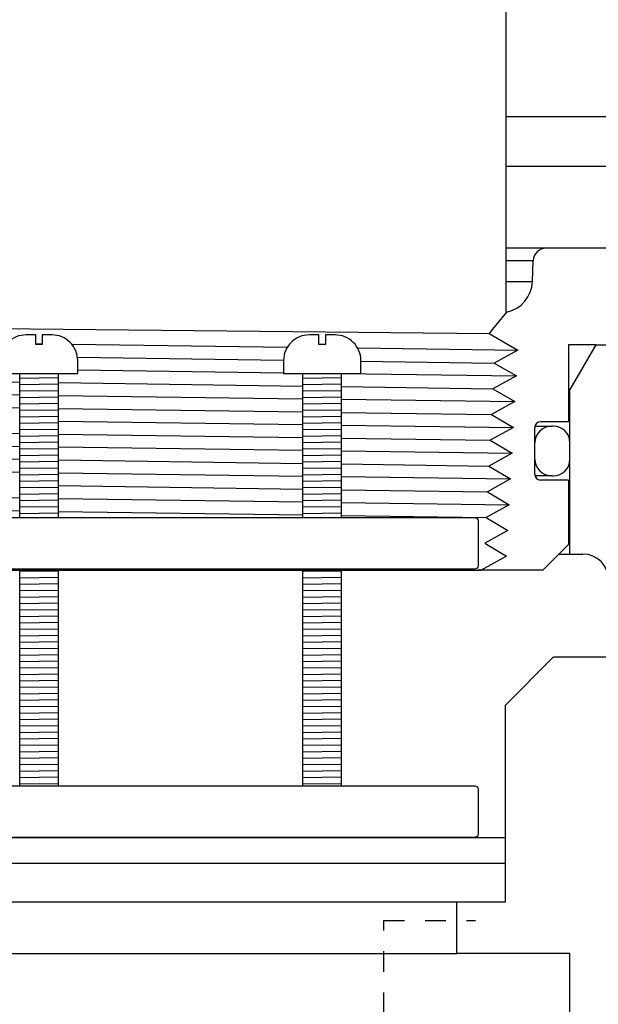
# Model space of a CAD drawing. Extents: x -169 to 7270, y -140 to 2984.
# Tile 199 of 256: x 1849.9 to 1852.71, y 405.31 to 410.09. Entities that reach past the tile are written whole.
import ezdxf

# ---------------------------------------------------------------- set-up
doc = ezdxf.new("R2010")
doc.units = 0
doc.header["$MEASUREMENT"] = 0
doc.header["$PDSIZE"] = 1
doc.linetypes.add('HIDDEN5', pattern=[0.05, 0.025, -0.025])
doc.layers.get('DEFPOINTS').update_dxf_attribs({"linetype": 'CONTINUOUS'})
for name, color, linetype in [('DIM', 3, 'CONTINUOUS'), ('FILL-TUBE', 1, 'CONTINUOUS'), ('GALV-4', 4, 'CONTINUOUS'), ('JACK-SCREW', 2, 'CONTINUOUS'), ('SPILL-BUCKET', 1, 'CONTINUOUS')]:
    doc.layers.add(name, color=color, linetype=linetype)
doc.styles.add('SIMPLEX', font='simplex')
doc.dimstyles.new('DIM64', dxfattribs={"dimscale": 64, "dimtxt": 0.09375, "dimasz": 0.09375, "dimexe": 0.0625, "dimexo": 0.0625, "dimgap": 0.046875, "dimtad": 1, "dimdec": 4, "dimzin": 3, "dimdsep": 46, "dimlunit": 4, "dimtxsty": 'SIMPLEX', "dimcen": 0, "dimclrd": 256, "dimclre": 256, "dimclrt": 256, "dimadec": 0, "dimazin": 0, "dimtfac": 1, "dimtdec": 4, "dimtmove": 0, "dimatfit": 3, "dimfxl": 1, "dimfrac": 2, "dimtolj": 1, "dimtzin": 0, "dimarcsym": 0})

# ---------------------------------------------------------------- blocks, each defined once
blk = doc.blocks.new('*D7')
at = {"layer": 'DEFPOINTS', "color": 0, "transparency": 16777216}
for p in [(2010, 414.2886), (1374, 414.0074), (1374, 136.5159)]:
    blk.add_point(p, dxfattribs=at)
at = {"layer": 'DIM', "lineweight": -2, "transparency": 16777216}
for p, q in [((2010, 410.2886), (2010, 132.5159)), ((1374, 410.0074), (1374, 132.5159)), ((2004, 136.5159), (1380, 136.5159))]:
    blk.add_line(p, q, dxfattribs=at)
at = {"layer": 'DIM', "transparency": 16777216}
for points in [[(1380, 137.5159), (1380, 135.5159), (1374, 136.5159)], [(2004, 137.5159), (2004, 135.5159), (2010, 136.5159)]]:
    blk.add_solid(points, dxfattribs=at)
at = {"layer": 'DIM', "transparency": 16777216, "insert": (1692, 144.0873), "char_height": 6, "attachment_point": 5, "style": 'SIMPLEX'}
blk.add_mtext('\\A1;53\'-0" (F.V. TANK SLAB)', dxfattribs=at)

msp = doc.modelspace()

# ---------------------------------------------------------------- linework, layer by layer
at = {"layer": 'FILL-TUBE', "color": 1, "linetype": 'HIDDEN5'}
msp.add_lwpolyline([(1851.666, 359.06905), (1851.666, 405.71772), (1852.10951, 405.71772)], dxfattribs=at)
at = {"layer": 'GALV-4'}
msp.add_line((1852.25756, 410.16914), (1852.25756, 408.66933), dxfattribs=at)
at = {"layer": 'GALV-4', "linetype": 'Continuous'}
for p, q in [((1852.26107, 408.66933), (1852.19263, 408.58567)), ((1852.19263, 408.58567), (1852.17595, 408.56528)), ((1852.17595, 408.56528), (1852.31546, 408.48438)), ((1852.31546, 408.48438), (1852.20111, 408.42193)), ((1852.20111, 408.42193), (1852.3085, 408.35947)), ((1852.3085, 408.35947), (1852.19449, 408.29701)), ((1852.19449, 408.29701), (1852.30155, 408.23455)), ((1852.30155, 408.23455), (1852.18787, 408.1721)), ((1852.18787, 408.1721), (1852.29459, 408.10964)), ((1852.29459, 408.10964), (1852.18124, 408.04718)), ((1852.18124, 408.04718), (1852.28763, 407.98473)), ((1852.28763, 407.98473), (1852.17462, 407.92227)), ((1852.17462, 407.92227), (1852.28067, 407.85981)), ((1852.28067, 407.85981), (1852.168, 407.79735)), ((1852.168, 407.79735), (1852.27372, 407.7349)), ((1852.27372, 407.7349), (1852.16138, 407.67244)), ((1852.16138, 407.67244), (1852.26676, 407.60998)), ((1852.26676, 407.60998), (1852.15475, 407.54752)), ((1852.15475, 407.54752), (1852.2598, 407.48507)), ((1852.2598, 407.48507), (1852.13826, 407.41709)), ((1847.74951, 407.41709), (1852.13826, 407.41709))]:
    msp.add_line(p, q, dxfattribs=at)
at = {"layer": 'GALV-4', "color": 7, "linetype": 'Continuous'}
for p, q in [((1847.80406, 408.6093), (1852.17595, 408.56528)), ((1849.97786, 408.51599), (1850.00911, 408.51557)), ((1850.1519, 408.51364), (1851.19815, 408.49949)), ((1851.53816, 408.49489), (1852.31546, 408.48438)), ((1850.1798, 408.45068), (1851.17933, 408.43646)), ((1851.55429, 408.43113), (1852.20111, 408.42193)), ((1848.71394, 408.34668), (1849.89974, 408.32976)), ((1850.18099, 408.38832), (1851.17929, 408.37478)), ((1851.46026, 408.37097), (1852.3085, 408.35947)), ((1850.08724, 408.32708), (1851.27304, 408.31016)), ((1851.46054, 408.30748), (1852.19449, 408.29701)), ((1848.71394, 408.28336), (1849.89974, 408.26723)), ((1850.08724, 408.26468), (1851.27304, 408.24855)), ((1848.71394, 408.22182), (1849.89974, 408.20485)), ((1851.46054, 408.24599), (1852.30155, 408.23455)), ((1850.08724, 408.20216), (1851.27304, 408.18519)), ((1851.46054, 408.18251), (1852.18787, 408.1721)), ((1850.08724, 408.13976), (1851.27304, 408.12358)), ((1851.46054, 408.12102), (1852.29459, 408.10964)), ((1848.71394, 408.09696), (1849.89974, 408.07994)), ((1850.08724, 408.07724), (1851.27304, 408.06022)), ((1848.71394, 408.03363), (1849.89974, 408.01741)), ((1850.08724, 408.01484), (1851.27304, 407.99861)), ((1851.46054, 408.05753), (1852.18124, 408.04718)), ((1848.71394, 407.9721), (1849.89974, 407.95503)), ((1851.46054, 407.99604), (1852.28763, 407.98473)), ((1850.08724, 407.95233), (1851.27304, 407.93525)), ((1851.46054, 407.93255), (1852.17462, 407.92227)), ((1848.71394, 407.90877), (1849.89974, 407.8925)), ((1850.08724, 407.88992), (1851.27304, 407.87364)), ((1851.46054, 407.87107), (1852.28067, 407.85981)), ((1850.08724, 407.82741), (1851.27304, 407.81028)), ((1848.71394, 407.78391), (1849.89974, 407.76759)), ((1851.46054, 407.80757), (1852.168, 407.79735)), ((1850.08724, 407.765), (1851.27304, 407.74868)), ((1851.46054, 407.74609), (1852.27372, 407.7349)), ((1848.71394, 407.72239), (1849.89974, 407.70521)), ((1850.08724, 407.70249), (1851.27304, 407.68531)), ((1851.46054, 407.68259), (1852.16138, 407.67244))]:
    msp.add_line(p, q, dxfattribs=at)
at = {"layer": 'JACK-SCREW'}
for p, q in [((1849.89974, 407.67233), (1849.89974, 408.37097)), ((1850.08724, 407.67233), (1850.08724, 408.37097)), ((1851.27304, 407.67233), (1851.27304, 408.37097)), ((1851.46054, 407.67233), (1851.46054, 408.37097)), ((1849.89974, 406.37097), (1849.89974, 407.42233)), ((1850.08724, 406.37097), (1850.08724, 407.42233)), ((1851.27304, 406.37097), (1851.27304, 407.42233)), ((1851.46054, 406.37097), (1851.46054, 407.42233))]:
    msp.add_line(p, q, dxfattribs=at)
for points in [[(1849.80599, 408.43347), (1849.80599, 408.37097), (1850.18099, 408.37097), (1850.18099, 408.43347, 0.4142136), (1850.05599, 408.55847), (1850.00911, 408.55847), (1850.00911, 408.5116), (1849.97786, 408.5116), (1849.97786, 408.55847), (1849.93099, 408.55847, 0.4142136)], [(1851.17929, 408.43347), (1851.17929, 408.37097), (1851.55429, 408.37097), (1851.55429, 408.43347, 0.4142136), (1851.42929, 408.55847), (1851.38242, 408.55847), (1851.38242, 408.5116), (1851.35117, 408.5116), (1851.35117, 408.55847), (1851.30429, 408.55847, 0.4142136)]]:
    msp.add_lwpolyline(points, format="xyb", close=True, dxfattribs=at)
at = {"layer": 'JACK-SCREW', "color": 2, "linetype": 'Continuous'}
msp.add_lwpolyline([(1847.86367, 407.43795), (1847.86367, 407.6567, -0.4142136), (1847.87929, 407.67233), (1852.10768, 407.67233, -0.4142136), (1852.12331, 407.6567), (1852.12331, 407.43795, -0.4142136), (1852.10768, 407.42233), (1847.87929, 407.42233, -0.4142136)], format="xyb", close=True, dxfattribs=at)
msp.add_lwpolyline([(1849.176, 406.37097), (1852.10768, 406.37097, -0.4142136), (1852.12331, 406.35535), (1852.12331, 406.1366, -0.4142136), (1852.10768, 406.12097), (1849.176, 406.12097)], format="xyb", dxfattribs=at)
at = {"layer": 'SPILL-BUCKET', "color": 7, "linetype": 'Continuous'}
for p, q in [((1853.42221, 409.61692), (1852.25756, 409.61692)), ((1853.42221, 409.37582), (1852.25756, 409.37581)), ((1852.38973, 408.91824), (1852.25756, 408.91824)), ((1852.25756, 408.81692), (1852.38619, 408.81692)), ((1850.08724, 408.35022), (1849.89974, 408.34755)), ((1851.46054, 408.35022), (1851.27304, 408.34755)), ((1850.08724, 408.31897), (1849.89974, 408.3163)), ((1851.46054, 408.31897), (1851.27304, 408.3163)), ((1850.08724, 408.28771), (1849.89974, 408.28505)), ((1850.08724, 408.25646), (1849.89974, 408.25379)), ((1851.46054, 408.28771), (1851.27304, 408.28505)), ((1851.46054, 408.25646), (1851.27304, 408.25379)), ((1850.08724, 408.22521), (1849.89974, 408.22254)), ((1851.46054, 408.22521), (1851.27304, 408.22254)), ((1850.08724, 408.19395), (1849.89974, 408.19129)), ((1850.08724, 408.1627), (1849.89974, 408.16003)), ((1851.46054, 408.19395), (1851.27304, 408.19129)), ((1851.46054, 408.1627), (1851.27304, 408.16003)), ((1850.08724, 408.13145), (1849.89974, 408.12878)), ((1851.46054, 408.13145), (1851.27304, 408.12878)), ((1852.46941, 408.11536), (1852.47837, 408.11536)), ((1852.48836, 408.11536), (1852.47837, 408.11536)), ((1850.08724, 408.10019), (1849.89974, 408.09753)), ((1850.08724, 408.06894), (1849.89974, 408.06627)), ((1851.46054, 408.10019), (1851.27304, 408.09753)), ((1851.46054, 408.06894), (1851.27304, 408.06627)), ((1850.08724, 408.03769), (1849.89974, 408.03502)), ((1851.46054, 408.03769), (1851.27304, 408.03502)), ((1852.39817, 408.03541), (1852.39742, 408.03541)), ((1852.39842, 408.03541), (1852.39817, 408.03541)), ((1852.39842, 407.95547), (1852.39842, 408.03541)), ((1852.5683, 407.95547), (1852.5683, 408.03541)), ((1850.08724, 408.00644), (1849.89974, 408.00377)), ((1850.08724, 407.97518), (1849.89974, 407.97251)), ((1851.46054, 408.00644), (1851.27304, 408.00377)), ((1851.46054, 407.97518), (1851.27304, 407.97251)), ((1850.08724, 407.94393), (1849.89974, 407.94126)), ((1851.46054, 407.94393), (1851.27304, 407.94126)), ((1852.39742, 407.95547), (1852.39817, 407.95547)), ((1852.39817, 407.95547), (1852.39842, 407.95547)), ((1850.08724, 407.91268), (1849.89974, 407.91001)), ((1850.08724, 407.88142), (1849.89974, 407.87876)), ((1851.46054, 407.91268), (1851.27304, 407.91001)), ((1851.46054, 407.88142), (1851.27304, 407.87876)), ((1852.47837, 407.87552), (1852.48836, 407.87552)), ((1850.08724, 407.85017), (1849.89974, 407.8475)), ((1851.46054, 407.85017), (1851.27304, 407.8475)), ((1850.08724, 407.81892), (1849.89974, 407.81625)), ((1850.08724, 407.78766), (1849.89974, 407.785)), ((1851.46054, 407.81892), (1851.27304, 407.81625)), ((1851.46054, 407.78766), (1851.27304, 407.785)), ((1850.08724, 407.75641), (1849.89974, 407.75374)), ((1850.08724, 407.72516), (1849.89974, 407.72249)), ((1851.46054, 407.75641), (1851.27304, 407.75374)), ((1851.46054, 407.72516), (1851.27304, 407.72249)), ((1850.08724, 407.6939), (1849.89974, 407.69124)), ((1851.46054, 407.6939), (1851.27304, 407.69124)), ((1850.08724, 407.41263), (1849.89974, 407.40996)), ((1851.46054, 407.41263), (1851.27304, 407.40996)), ((1850.08724, 407.38137), (1849.89974, 407.3787)), ((1850.08724, 407.35012), (1849.89974, 407.34745)), ((1851.46054, 407.38137), (1851.27304, 407.3787)), ((1851.46054, 407.35012), (1851.27304, 407.34745)), ((1850.08724, 407.31887), (1849.89974, 407.3162)), ((1851.46054, 407.31887), (1851.27304, 407.3162)), ((1850.08724, 407.28761), (1849.89974, 407.28495)), ((1850.08724, 407.25636), (1849.89974, 407.25369)), ((1851.46054, 407.28761), (1851.27304, 407.28495)), ((1851.46054, 407.25636), (1851.27304, 407.25369)), ((1850.08724, 407.22511), (1849.89974, 407.22244)), ((1851.46054, 407.22511), (1851.27304, 407.22244)), ((1850.08724, 407.19385), (1849.89974, 407.19119)), ((1850.08724, 407.1626), (1849.89974, 407.15993)), ((1851.46054, 407.19385), (1851.27304, 407.19119)), ((1851.46054, 407.1626), (1851.27304, 407.15993)), ((1850.08724, 407.13135), (1849.89974, 407.12868)), ((1851.46054, 407.13135), (1851.27304, 407.12868)), ((1850.08724, 407.10009), (1849.89974, 407.09743)), ((1850.08724, 407.06884), (1849.89974, 407.06617)), ((1851.46054, 407.10009), (1851.27304, 407.09743)), ((1851.46054, 407.06884), (1851.27304, 407.06617)), ((1850.08724, 407.03759), (1849.89974, 407.03492)), ((1851.46054, 407.03759), (1851.27304, 407.03492)), ((1850.08724, 407.00633), (1849.89974, 407.00367)), ((1850.08724, 406.97508), (1849.89974, 406.97241)), ((1851.46054, 407.00633), (1851.27304, 407.00367)), ((1851.46054, 406.97508), (1851.27304, 406.97241)), ((1850.08724, 406.94383), (1849.89974, 406.94116)), ((1851.46054, 406.94383), (1851.27304, 406.94116)), ((1850.08724, 406.91257), (1849.89974, 406.90991)), ((1850.08724, 406.88132), (1849.89974, 406.87865)), ((1851.46054, 406.91257), (1851.27304, 406.90991)), ((1851.46054, 406.88132), (1851.27304, 406.87865)), ((1850.08724, 406.85007), (1849.89974, 406.8474)), ((1850.08724, 406.81882), (1849.89974, 406.81615)), ((1851.46054, 406.85007), (1851.27304, 406.8474)), ((1851.46054, 406.81882), (1851.27304, 406.81615)), ((1850.08724, 406.78756), (1849.89974, 406.78489)), ((1851.46054, 406.78756), (1851.27304, 406.78489)), ((1850.08724, 406.75631), (1849.89974, 406.75364)), ((1850.08724, 406.72506), (1849.89974, 406.72239)), ((1851.46054, 406.75631), (1851.27304, 406.75364)), ((1851.46054, 406.72506), (1851.27304, 406.72239)), ((1850.08724, 406.6938), (1849.89974, 406.69114)), ((1851.46054, 406.6938), (1851.27304, 406.69114)), ((1850.08724, 406.66255), (1849.89974, 406.65988)), ((1850.08724, 406.6313), (1849.89974, 406.62863)), ((1851.46054, 406.66255), (1851.27304, 406.65988)), ((1851.46054, 406.6313), (1851.27304, 406.62863)), ((1850.08724, 406.60004), (1849.89974, 406.59738)), ((1851.46054, 406.60004), (1851.27304, 406.59738)), ((1850.08724, 406.56879), (1849.89974, 406.56612)), ((1850.08724, 406.53754), (1849.89974, 406.53487)), ((1851.46054, 406.56879), (1851.27304, 406.56612)), ((1851.46054, 406.53754), (1851.27304, 406.53487)), ((1850.08724, 406.50628), (1849.89974, 406.50362)), ((1851.46054, 406.50628), (1851.27304, 406.50362)), ((1850.08724, 406.47503), (1849.89974, 406.47236)), ((1850.08724, 406.44378), (1849.89974, 406.44111)), ((1851.46054, 406.47503), (1851.27304, 406.47236)), ((1851.46054, 406.44378), (1851.27304, 406.44111)), ((1850.08724, 406.41252), (1849.89974, 406.40986)), ((1851.46054, 406.41252), (1851.27304, 406.40986)), ((1850.08724, 406.38127), (1849.89974, 406.3786)), ((1851.46054, 406.38127), (1851.27304, 406.3786))]:
    msp.add_line(p, q, dxfattribs=at)
at = {"layer": 'SPILL-BUCKET', "linetype": 'Continuous'}
for p, q in [((1852.45215, 408.97852), (1852.25756, 408.97852)), ((1852.74294, 408.97852), (1852.45215, 408.97852)), ((1852.38619, 408.81693), (1852.38973, 408.91824)), ((1852.26107, 408.66933), (1852.25756, 408.66933)), ((1852.69322, 408.51009), (1852.56181, 408.51009)), ((1852.56181, 408.51009), (1852.56181, 408.1371)), ((1852.69322, 408.51009), (1852.5683, 408.29373)), ((1852.69322, 408.51009), (1853.41583, 408.51009)), ((1852.56668, 408.29373), (1852.5618, 408.29373)), ((1852.5683, 408.29373), (1852.56668, 408.29373)), ((1852.5683, 407.49503), (1852.5683, 408.29373)), ((1852.39742, 407.88217), (1852.39742, 408.10921)), ((1852.39813, 408.11536), (1852.4426, 408.11536)), ((1852.56181, 408.1371), (1852.4253, 408.1371)), ((1852.4426, 408.11536), (1852.46941, 408.11536)), ((1852.44262, 407.87552), (1852.39819, 407.87552)), ((1852.46941, 407.87552), (1852.44262, 407.87552)), ((1852.47837, 407.87552), (1852.46941, 407.87552)), ((1852.56181, 407.85429), (1852.4253, 407.85429)), ((1852.56181, 407.85429), (1852.56181, 407.542)), ((1852.43689, 407.41709), (1852.56181, 407.542)), ((1852.51484, 407.49503), (1852.5445, 407.49503)), ((1852.5445, 407.49503), (1852.56235, 407.49503)), ((1852.56235, 407.49503), (1852.5683, 407.49503)), ((1852.5683, 407.49503), (1852.63076, 407.49503)), ((1852.43689, 407.41709), (1852.12331, 407.41709)), ((1852.25403, 406.76116), (1852.48653, 406.99538)), ((1852.48653, 406.99538), (1852.48931, 406.99538)), ((1852.48931, 406.99538), (1852.49023, 406.99538)), ((1852.75568, 406.99538), (1852.49023, 406.99538)), ((1852.25403, 406.76116), (1852.25403, 405.99606)), ((1849.176, 406.12097), (1852.25402, 406.12097)), ((1849.00058, 405.99606), (1850.00119, 405.99606)), ((1850.00119, 405.99606), (1852.24094, 405.99606)), ((1852.24094, 405.99606), (1852.25403, 405.99606)), ((1852.25602, 405.80869), (1852.25602, 405.99606)), ((1852.01918, 405.5572), (1852.01918, 405.80869))]:
    msp.add_line(p, q, dxfattribs=at)
at = {"layer": 'SPILL-BUCKET'}
for p, q in [((1847.75909, 405.80869), (1852.25602, 405.80869)), ((1847.99593, 405.5572), (1852.01918, 405.5572))]:
    msp.add_line(p, q, dxfattribs=at)
at = {"layer": 'SPILL-BUCKET', "color": 1, "linetype": 'Continuous'}
for p, q in [((1852.5683, 405.5572), (1852.01918, 405.5572)), ((1852.5683, 404.34959), (1852.5683, 405.5572))]:
    msp.add_line(p, q, dxfattribs=at)
at = {"layer": 'SPILL-BUCKET', "linetype": 'Continuous'}
for centre, radius, start, end in [((1852.45215, 408.91606), 0.06246, 90, 178), ((1852.23015, 408.82238), 0.15614, 281.42273, 358), ((1852.4253, 408.10921), 0.02788, 90, 180), ((1852.4253, 407.88217), 0.02788, 180, 270), ((1852.63076, 407.37012), 0.12491, 0, 90)]:
    msp.add_arc(centre, radius, start, end, dxfattribs=at)
at = {"layer": 'SPILL-BUCKET', "color": 7, "linetype": 'Continuous'}
for centre, start, end in [((1852.47837, 408.03541), 90, 180), ((1852.48836, 408.03541), 0, 90), ((1852.47837, 407.95547), 180, 270), ((1852.48836, 407.95547), 270, 0)]:
    msp.add_arc(centre, 0.07995, start, end, dxfattribs=at)

# ---------------------------------------------------------------- dimensions: what is measured, and where the dimension line sits
at = {"layer": 'DIM'}
dim = msp.add_linear_dim(base=(1374, 136.51592), p1=(2010, 414.28861), p2=(1374, 414.00736), angle=180, text='<> (F.V. TANK SLAB)', dimstyle='DIM64', dxfattribs=at)
dim.commit()
dim.dimension.update_dxf_attribs({"geometry": '*D7', "text_midpoint": (1692, 144.08735)})

doc.saveas('drawing.dxf')
